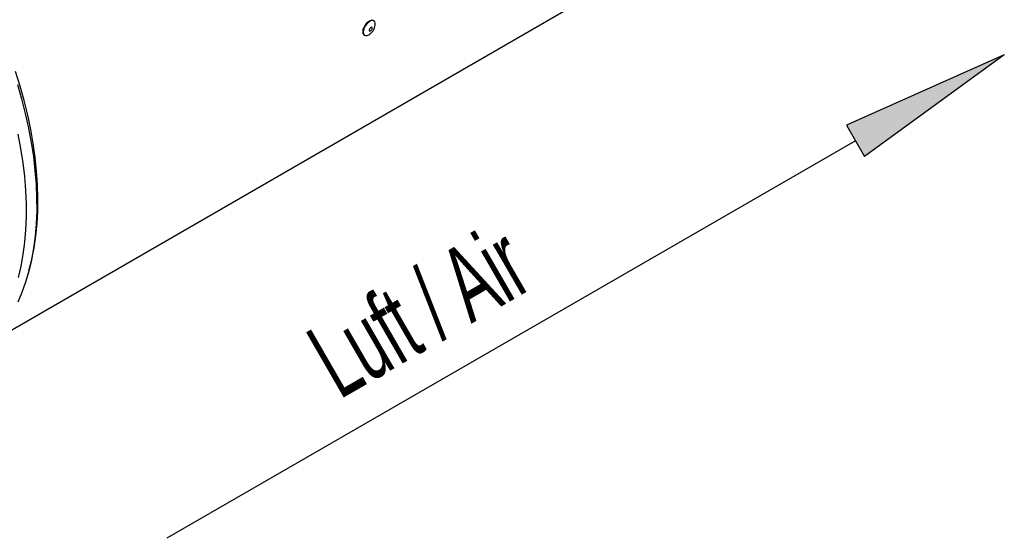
# Model space of a CAD drawing. Extents: x 5 to 297, y -3 to 205.
# Tile 22 of 36: x 208 to 254, y 60 to 84. Entities that reach past the tile are written whole.
import ezdxf

# ---------------------------------------------------------------- set-up
doc = ezdxf.new("R2010")
doc.units = 0
doc.layers.get('0').update_dxf_attribs({"linetype": 'CONTINUOUS'})
doc.styles.add('SLDTEXTSTYLE0', font='TXT', dxfattribs={"width": 0.605})

# ---------------------------------------------------------------- blocks, each defined once
blk = doc.blocks.new('SW_BLOCK_DIMENSION_0')
at = {"color": 0, "linetype": 'CONTINUOUS', "insert": (-2.256, 3.907), "char_height": 3.5, "attachment_point": 1, "rotation": 30, "style": 'SLDTEXTSTYLE0'}
blk.add_mtext('Luft / Air', dxfattribs=at)
blk = doc.blocks.new('LUFT_-_AIR_OBEN_RECHTS_NEU')
at = {"linetype": 'CONTINUOUS'}
blk.add_hatch(color=7, dxfattribs=at).paths.add_polyline_path([(38.971, 22.5), (32.463, 17.772), (31.623, 19.228)], flags=0)
at = {"color": 7, "linetype": 'CONTINUOUS'}
for p, q in [((38.971, 22.5), (31.623, 19.228)), ((38.971, 22.5), (32.463, 17.772)), ((31.623, 19.228), (32.463, 17.772)), ((32.043, 18.5), (0, 0))]:
    blk.add_line(p, q, dxfattribs=at)
blk.add_blockref('SW_BLOCK_DIMENSION_0', (8.535, 5.561), dxfattribs=at)

msp = doc.modelspace()

# ---------------------------------------------------------------- linework, layer by layer
at = {"color": 7, "linetype": 'CONTINUOUS'}
for p, q in [((206.395, 69.191), (240.424, 88.835)), ((224.225, 84.116), (224.204, 84.131)), ((223.746, 83.475), (223.757, 83.467)), ((223.757, 83.467), (223.779, 83.452)), ((208.161, 72.489), (208.222, 72.723))]:
    msp.add_line(p, q, dxfattribs=at)
at = {"color": 7, "linetype": 'CONTINUOUS', "flags": 128}
for points in [[(224.204, 84.131), (224.188, 84.139), (224.122, 84.151), (224.044, 84.131), (223.959, 84.082), (223.877, 84.007), (223.804, 83.914), (223.746, 83.811), (223.709, 83.707), (223.697, 83.611), (223.709, 83.531), (223.746, 83.475)], [(224.268, 83.857), (224.282, 83.926), (224.282, 84.015), (224.257, 84.083), (224.21, 84.125), (224.144, 84.136), (224.065, 84.117), (223.98, 84.067), (223.898, 83.993), (223.825, 83.9), (223.767, 83.797), (223.73, 83.692), (223.718, 83.596), (223.73, 83.517), (223.767, 83.461), (223.767, 83.461)], [(223.767, 83.461), (223.825, 83.434), (223.898, 83.438), (223.98, 83.473), (224.032, 83.508)], [(224.013, 83.656), (224.033, 83.649), (224.059, 83.655), (224.087, 83.674), (224.112, 83.702), (224.131, 83.736), (224.142, 83.769), (224.142, 83.798), (224.131, 83.818), (224.111, 83.825), (224.085, 83.819), (224.058, 83.8), (224.032, 83.772), (224.013, 83.738), (224.002, 83.705), (224.003, 83.676), (224.013, 83.656)], [(208.222, 72.723), (208.297, 73.029), (208.403, 73.562), (208.485, 74.114), (208.543, 74.685), (208.575, 75.273), (208.583, 75.875), (208.565, 76.493), (208.523, 77.122), (208.456, 77.764), (208.364, 78.415), (208.248, 79.074), (208.107, 79.741), (207.942, 80.412), (207.755, 81.088), (207.543, 81.766)], [(207.625, 81.168), (207.822, 80.486), (207.995, 79.808), (208.144, 79.134), (208.269, 78.467), (208.37, 77.808), (208.446, 77.158), (208.497, 76.52), (208.523, 75.893), (208.524, 75.28), (208.5, 74.683), (208.451, 74.101), (208.377, 73.538), (208.279, 72.993), (208.156, 72.469), (208.009, 71.966), (207.838, 71.485), (207.643, 71.028)], [(207.649, 78.848), (207.774, 78.181), (207.875, 77.522), (207.951, 76.873), (208.002, 76.234), (208.028, 75.607), (208.029, 74.995), (208.005, 74.397), (207.956, 73.816), (207.882, 73.252), (207.784, 72.707), (207.661, 72.183)]]:
    msp.add_lwpolyline(points, dxfattribs=at)
at = {"color": 7, "linetype": 'CONTINUOUS'}
msp.add_open_spline([(224.032, 83.512), (224.046, 83.522), (224.093, 83.555), (224.161, 83.635), (224.229, 83.741), (224.254, 83.819), (224.265, 83.855)], degree=3, knots=[0, 0, 0, 0, 0.118049, 0.412549, 0.737495, 1, 1, 1, 1], dxfattribs=at)

# ---------------------------------------------------------------- block references
msp.add_blockref('LUFT_-_AIR_OBEN_RECHTS_NEU', (214.583, 60.043), dxfattribs=at)

doc.saveas('drawing.dxf')
